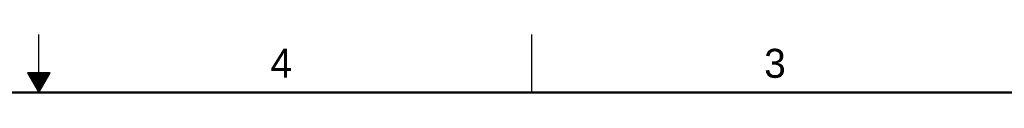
# Model space of a CAD drawing. Header units: inches. Extents: x 0 to 34, y 0 to 22.
# Tile 40 of 41: x 16.8 to 25.3, y 21.5 to 22. Entities that reach past the tile are written whole.
import ezdxf

# ---------------------------------------------------------------- set-up
doc = ezdxf.new("R2010")
doc.units = ezdxf.units.IN
doc.header["$LTSCALE"] = 1.87
doc.header["$MEASUREMENT"] = 0
doc.layers.get('0').update_dxf_attribs({"linetype": 'CONTINUOUS'})
doc.styles.get("Standard").update_dxf_attribs({"font": 'txt', "width": 0.8})

msp = doc.modelspace()

# ---------------------------------------------------------------- linework, layer by layer
at = {"color": 2, "linetype": 'CONTINUOUS'}
for p, q in [((17, 21.5), (17, 22)), ((21.25, 22), (21.25, 21.5)), ((16.902, 21.6697), (17, 21.5)), ((17.098, 21.6697), (16.902, 21.6697)), ((17, 21.5), (17.098, 21.6697)), ((16.9076, 21.66), (17.0924, 21.66)), ((16.9134, 21.65), (17.0866, 21.65)), ((16.9192, 21.64), (17.0808, 21.64)), ((16.925, 21.63), (17.0751, 21.63)), ((16.9307, 21.62), (17.0693, 21.62)), ((16.9365, 21.61), (17.0635, 21.61)), ((16.9423, 21.6), (17.0578, 21.6)), ((16.9481, 21.59), (17.052, 21.59)), ((16.9538, 21.58), (17.0462, 21.58)), ((16.9596, 21.57), (17.0404, 21.57)), ((16.9654, 21.56), (17.0347, 21.56)), ((16.9712, 21.55), (17.0289, 21.55)), ((16.9769, 21.54), (17.0231, 21.54)), ((16.9827, 21.53), (17.0173, 21.53)), ((16.9885, 21.52), (17.0116, 21.52)), ((16.9942, 21.51), (17.0058, 21.51))]:
    msp.add_line(p, q, dxfattribs=at)
at = {"color": 7, "linetype": 'CONTINUOUS', "const_width": 0.02}
msp.add_lwpolyline([(33.5, 21.5), (0.5, 21.5)], dxfattribs=at)

# ---------------------------------------------------------------- texts
at = {"color": 2, "linetype": 'CONTINUOUS'}
for s, p in [('4', (18.9977, 21.6277)), ('3', (23.257, 21.6259))]:
    msp.add_text(s, height=0.25, dxfattribs=at).set_placement(p)

doc.saveas('drawing.dxf')
